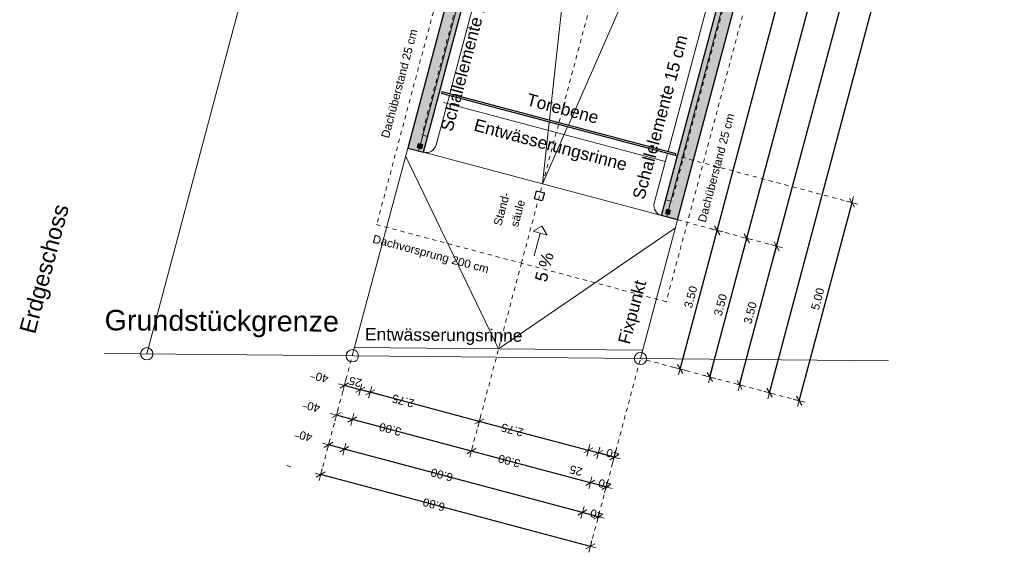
# Model space of a CAD drawing. Header units: metres. Extents: x 4462371 to 4462630, y 5328161 to 5328403.
# Tile 44 of 152: x 4462478 to 4462502, y 5328217 to 5328230. Entities that reach past the tile are written whole.
import ezdxf

# ---------------------------------------------------------------- set-up
doc = ezdxf.new("R2010")
doc.units = ezdxf.units.M
doc.header["$PDMODE"] = 65
doc.linetypes.add('AUSGEZOGEN', pattern=[0])
doc.linetypes.add('VERDECKT2_S2', pattern=[0.15, 0.1, -0.05])
doc.layers.add('Maßlinie_Allgemein', color=7, linetype='AUSGEZOGEN', lineweight=13)
doc.layers.add('Standard', color=7, linetype='AUSGEZOGEN', lineweight=13)
doc.styles.add('ARIAL', font='ARIAL.TTF')
doc.dimstyles.new('_DIMSTYLE_12', dxfattribs={"dimtxt": 0.2, "dimasz": 0.3, "dimexe": 0, "dimexo": 0, "dimgap": 0.1, "dimtad": 2, "dimrnd": 0.01, "dimzin": 4, "dimdsep": 46, "dimtxsty": 'ARIAL', "dimblk1": 'ALL_ML_STRICH', "dimblk2": 'ALL_ML_STRICH', "dimsah": 1, "dimcen": 0, "dimclrd": 7, "dimclre": 7, "dimclrt": 7, "dimadec": 0, "dimazin": 0, "dimtfac": 1, "dimtdec": 0, "dimtix": 1, "dimtmove": 2, "dimatfit": 3, "dimfxl": 0, "dimtzin": 0, "dimlwd": 0, "dimlwe": 13, "dimarcsym": 0})
doc.dimstyles.new('_DIMSTYLE_14', dxfattribs={"dimtxt": 0.2, "dimasz": 0.3, "dimexe": 0, "dimexo": 0, "dimgap": 0.1, "dimtad": 2, "dimdec": 1, "dimlfac": 100, "dimrnd": 1, "dimzin": 4, "dimdsep": 46, "dimtxsty": 'ARIAL', "dimblk1": 'ALL_ML_STRICH', "dimblk2": 'ALL_ML_STRICH', "dimsah": 1, "dimcen": 0, "dimclrd": 7, "dimclre": 7, "dimclrt": 7, "dimadec": 0, "dimazin": 0, "dimtfac": 1, "dimtdec": 0, "dimtix": 1, "dimtmove": 2, "dimatfit": 3, "dimfxl": 0, "dimtvp": 1.2, "dimtzin": 0, "dimlwd": 0, "dimlwe": 13, "dimarcsym": 0})
doc.dimstyles.new('_DIMSTYLE_3', dxfattribs={"dimtxt": 0.2, "dimasz": 0.3, "dimexe": 0, "dimexo": 0, "dimgap": 0.1, "dimtad": 2, "dimrnd": 0.005, "dimzin": 4, "dimdsep": 46, "dimtxsty": 'ARIAL', "dimblk1": 'ALL_ML_STRICH', "dimblk2": 'ALL_ML_STRICH', "dimsah": 1, "dimcen": 0, "dimclrd": 7, "dimclre": 7, "dimclrt": 7, "dimadec": 0, "dimazin": 0, "dimtfac": 1, "dimtdec": 0, "dimtix": 1, "dimtmove": 2, "dimatfit": 3, "dimfxl": 0, "dimtzin": 0, "dimlwd": 0, "dimlwe": 13, "dimarcsym": 0})
doc.dimstyles.new('_DIMSTYLE_8', dxfattribs={"dimtxt": 0.2, "dimasz": 0.3, "dimexe": 0, "dimexo": 0, "dimgap": 0.1, "dimtad": 2, "dimdec": 3, "dimrnd": 0.005, "dimzin": 4, "dimdsep": 46, "dimtxsty": 'ARIAL', "dimblk1": 'ALL_ML_STRICH', "dimblk2": 'ALL_ML_STRICH', "dimsah": 1, "dimcen": 0, "dimclrd": 7, "dimclre": 7, "dimclrt": 7, "dimadec": 0, "dimazin": 0, "dimtfac": 1, "dimtdec": 0, "dimtix": 1, "dimtmove": 2, "dimatfit": 3, "dimfxl": 0, "dimtzin": 0, "dimlwd": 0, "dimlwe": 13, "dimarcsym": 0})

# ---------------------------------------------------------------- blocks, each defined once
blk = doc.blocks.new('ALL_ML_STRICH')
at = {"color": 0, "linetype": 'ByBlock', "lineweight": -2}
for p, q in [((-1, 0), (0.5, 0)), ((-0.3, -0.3), (0.3, 0.3)), ((0, -0.5), (0, 0.5))]:
    blk.add_line(p, q, dxfattribs=at)
blk = doc.blocks.new('*D555')
at = {"layer": 'DEFPOINTS', "color": 7, "linetype": 'AUSGEZOGEN', "lineweight": 13}
for p in [(4462494.038, 5328225.101), (4462493.138, 5328221.719), (4462495.553, 5328221.076)]:
    blk.add_point(p, dxfattribs=at)
at = {"layer": 'Maßlinie_Allgemein', "color": 7, "linetype": 'AUSGEZOGEN', "lineweight": -2}
for p, q in [((4462495.553, 5328221.076), (4462496.454, 5328224.458)), ((4462496.454, 5328224.458), (4462496.454, 5328224.458)), ((4462495.553, 5328221.076), (4462495.553, 5328221.076))]:
    blk.add_line(p, q, dxfattribs=at)
at = {"layer": 'Maßlinie_Allgemein', "color": 7, "linetype": 'AUSGEZOGEN', "lineweight": 13, "yscale": 0.3, "zscale": 0.3}
for p, xscale, rotation in [((4462496.454, 5328224.458), 0.3, 75.08618508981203), ((4462495.553, 5328221.076), 0.2999999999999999, 255.0861850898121)]:
    blk.add_blockref('ALL_ML_STRICH', p, dxfattribs=dict(at, xscale=xscale, rotation=rotation))
at = {"layer": 'Maßlinie_Allgemein', "color": 7, "linetype": 'AUSGEZOGEN', "lineweight": 13, "insert": (4462495.811, 5328222.833), "char_height": 0.2, "width": 0.8, "attachment_point": 5, "rotation": 75.0862, "style": 'ARIAL'}
blk.add_mtext('\\A1;{\\A1;{3.50\\H0.132000;\\S^ ;}}', dxfattribs=at)
blk = doc.blocks.new('*D556')
at = {"layer": 'DEFPOINTS', "color": 7, "linetype": 'AUSGEZOGEN', "lineweight": 13}
for p in [(4462498.569, 5328242.694), (4462494.038, 5328225.101), (4462496.454, 5328224.458)]:
    blk.add_point(p, dxfattribs=at)
at = {"layer": 'Maßlinie_Allgemein', "color": 7, "linetype": 'AUSGEZOGEN', "lineweight": -2}
for p, q in [((4462496.454, 5328224.458), (4462501.13, 5328242.012)), ((4462501.13, 5328242.012), (4462501.13, 5328242.012)), ((4462496.454, 5328224.458), (4462496.454, 5328224.458))]:
    blk.add_line(p, q, dxfattribs=at)
at = {"layer": 'Maßlinie_Allgemein', "color": 7, "linetype": 'AUSGEZOGEN', "lineweight": 13, "yscale": 0.3, "zscale": 0.3}
for p, xscale, rotation in [((4462501.13, 5328242.012), 0.3, 75.08618508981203), ((4462496.454, 5328224.458), 0.2999999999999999, 255.0861850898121)]:
    blk.add_blockref('ALL_ML_STRICH', p, dxfattribs=dict(at, xscale=xscale, rotation=rotation))
at = {"layer": 'Maßlinie_Allgemein', "color": 7, "linetype": 'AUSGEZOGEN', "lineweight": 13, "insert": (4462498.597, 5328233.294), "char_height": 0.2, "width": 1, "attachment_point": 5, "rotation": 75.0862, "style": 'ARIAL'}
blk.add_mtext('\\A1;{\\A1;{18.17\\H0.132000;\\S^ ;}}', dxfattribs=at)
blk = doc.blocks.new('*D557')
at = {"layer": 'DEFPOINTS', "color": 7, "linetype": 'AUSGEZOGEN', "lineweight": 13}
for p in [(4462493.652, 5328225.204), (4462494.038, 5328225.101), (4462492.497, 5328219.312)]:
    blk.add_point(p, dxfattribs=at)
at = {"layer": 'Maßlinie_Allgemein', "color": 7, "linetype": 'AUSGEZOGEN', "lineweight": -2}
for p, q in [((4462492.11, 5328219.415), (4462492.11, 5328219.415)), ((4462492.497, 5328219.312), (4462492.11, 5328219.415)), ((4462492.497, 5328219.312), (4462492.497, 5328219.312))]:
    blk.add_line(p, q, dxfattribs=at)
at = {"layer": 'Maßlinie_Allgemein', "color": 7, "linetype": 'AUSGEZOGEN', "lineweight": 13, "xscale": 0.3, "yscale": 0.3, "zscale": 0.3}
for p, rotation in [((4462492.11, 5328219.415), 165.0861851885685), ((4462492.497, 5328219.312), 345.0861851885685)]:
    blk.add_blockref('ALL_ML_STRICH', p, dxfattribs=dict(at, rotation=rotation))
at = {"layer": 'Maßlinie_Allgemein', "color": 7, "linetype": 'AUSGEZOGEN', "lineweight": 13, "insert": (4462492.46, 5328219.392), "char_height": 0.2, "width": 0.8, "attachment_point": 5, "rotation": 165.0862, "style": 'ARIAL'}
blk.add_mtext('\\A1;{\\A1;{40\\H0.132000;\\S^ ;}}', dxfattribs=at)
blk = doc.blocks.new('*D558')
at = {"layer": 'DEFPOINTS', "color": 7, "linetype": 'AUSGEZOGEN', "lineweight": 13}
for p in [(4462493.475, 5328225.51), (4462493.652, 5328225.204), (4462492.11, 5328219.415)]:
    blk.add_point(p, dxfattribs=at)
at = {"layer": 'Maßlinie_Allgemein', "color": 7, "linetype": 'AUSGEZOGEN', "lineweight": -2}
for p, q in [((4462491.868, 5328219.479), (4462491.868, 5328219.479)), ((4462492.11, 5328219.415), (4462491.868, 5328219.479)), ((4462492.11, 5328219.415), (4462492.11, 5328219.415))]:
    blk.add_line(p, q, dxfattribs=at)
at = {"layer": 'Maßlinie_Allgemein', "color": 7, "linetype": 'AUSGEZOGEN', "lineweight": 13, "xscale": 0.3, "yscale": 0.3, "zscale": 0.3}
for p, rotation in [((4462491.868, 5328219.479), 165.0861851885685), ((4462492.11, 5328219.415), 345.0861851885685)]:
    blk.add_blockref('ALL_ML_STRICH', p, dxfattribs=dict(at, rotation=rotation))
at = {"layer": 'Maßlinie_Allgemein', "color": 7, "linetype": 'AUSGEZOGEN', "lineweight": 13, "insert": (4462491.567, 5328218.986), "char_height": 0.2, "width": 0.8, "attachment_point": 5, "rotation": 165.0862, "style": 'ARIAL'}
blk.add_mtext('\\A1;{\\A1;{25\\H0.132000;\\S^ ;}}', dxfattribs=at)
blk = doc.blocks.new('*D559')
at = {"layer": 'DEFPOINTS', "color": 7, "linetype": 'AUSGEZOGEN', "lineweight": 13}
for p in [(4462490.753, 5328225.976), (4462493.475, 5328225.51), (4462491.868, 5328219.479)]:
    blk.add_point(p, dxfattribs=at)
at = {"layer": 'Maßlinie_Allgemein', "color": 7, "linetype": 'AUSGEZOGEN', "lineweight": -2}
for p, q in [((4462489.211, 5328220.187), (4462489.211, 5328220.187)), ((4462491.868, 5328219.479), (4462489.211, 5328220.187)), ((4462491.868, 5328219.479), (4462491.868, 5328219.479))]:
    blk.add_line(p, q, dxfattribs=at)
at = {"layer": 'Maßlinie_Allgemein', "color": 7, "linetype": 'AUSGEZOGEN', "lineweight": 13, "xscale": 0.3, "yscale": 0.3, "zscale": 0.3}
for p, rotation in [((4462489.211, 5328220.187), 165.0861851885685), ((4462491.868, 5328219.479), 345.0861851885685)]:
    blk.add_blockref('ALL_ML_STRICH', p, dxfattribs=dict(at, rotation=rotation))
at = {"layer": 'Maßlinie_Allgemein', "color": 7, "linetype": 'AUSGEZOGEN', "lineweight": 13, "insert": (4462490.013, 5328219.977), "char_height": 0.2, "width": 0.8, "attachment_point": 5, "rotation": 165.0862, "style": 'ARIAL'}
blk.add_mtext('\\A1;{\\A1;{2.75\\H0.132000;\\S^ ;}}', dxfattribs=at)
blk = doc.blocks.new('*D560')
at = {"layer": 'DEFPOINTS', "color": 7, "linetype": 'AUSGEZOGEN', "lineweight": 13}
for p in [(4462488.16, 5328226.926), (4462490.753, 5328225.976), (4462489.211, 5328220.187)]:
    blk.add_point(p, dxfattribs=at)
at = {"layer": 'Maßlinie_Allgemein', "color": 7, "linetype": 'AUSGEZOGEN', "lineweight": -2}
for p, q in [((4462486.554, 5328220.895), (4462486.554, 5328220.895)), ((4462489.211, 5328220.187), (4462486.554, 5328220.895)), ((4462489.211, 5328220.187), (4462489.211, 5328220.187))]:
    blk.add_line(p, q, dxfattribs=at)
at = {"layer": 'Maßlinie_Allgemein', "color": 7, "linetype": 'AUSGEZOGEN', "lineweight": 13, "xscale": 0.3, "yscale": 0.3, "zscale": 0.3}
for p, rotation in [((4462486.554, 5328220.895), 165.0861851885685), ((4462489.211, 5328220.187), 345.0861851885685)]:
    blk.add_blockref('ALL_ML_STRICH', p, dxfattribs=dict(at, rotation=rotation))
at = {"layer": 'Maßlinie_Allgemein', "color": 7, "linetype": 'AUSGEZOGEN', "lineweight": 13, "insert": (4462487.355, 5328220.685), "char_height": 0.2, "width": 0.8, "attachment_point": 5, "rotation": 165.0862, "style": 'ARIAL'}
blk.add_mtext('\\A1;{\\A1;{2.75\\H0.132000;\\S^ ;}}', dxfattribs=at)
blk = doc.blocks.new('*D561')
at = {"layer": 'DEFPOINTS', "color": 7, "linetype": 'AUSGEZOGEN', "lineweight": 13}
for p in [(4462488.16, 5328226.926), (4462487.854, 5328226.748), (4462486.554, 5328220.895)]:
    blk.add_point(p, dxfattribs=at)
at = {"layer": 'Maßlinie_Allgemein', "color": 7, "linetype": 'AUSGEZOGEN', "lineweight": -2}
for p, q in [((4462486.312, 5328220.959), (4462486.312, 5328220.959)), ((4462486.554, 5328220.895), (4462486.312, 5328220.959)), ((4462486.554, 5328220.895), (4462486.554, 5328220.895))]:
    blk.add_line(p, q, dxfattribs=at)
at = {"layer": 'Maßlinie_Allgemein', "color": 7, "linetype": 'AUSGEZOGEN', "lineweight": 13, "xscale": 0.3, "yscale": 0.3, "zscale": 0.3}
for p, rotation in [((4462486.312, 5328220.959), 165.0861851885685), ((4462486.554, 5328220.895), 345.0861851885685)]:
    blk.add_blockref('ALL_ML_STRICH', p, dxfattribs=dict(at, rotation=rotation))
at = {"layer": 'Maßlinie_Allgemein', "color": 7, "linetype": 'AUSGEZOGEN', "lineweight": 13, "insert": (4462486.192, 5328221.15), "char_height": 0.2, "width": 0.8, "attachment_point": 5, "rotation": 165.0862, "style": 'ARIAL'}
blk.add_mtext('\\A1;{\\A1;{25\\H0.132000;\\S^ ;}}', dxfattribs=at)
blk = doc.blocks.new('*D562')
at = {"layer": 'DEFPOINTS', "color": 7, "linetype": 'AUSGEZOGEN', "lineweight": 13}
for p in [(4462487.854, 5328226.748), (4462486.119, 5328221.787), (4462486.312, 5328220.959)]:
    blk.add_point(p, dxfattribs=at)
at = {"layer": 'Maßlinie_Allgemein', "color": 7, "linetype": 'AUSGEZOGEN', "lineweight": -2}
for p, q in [((4462485.926, 5328221.062), (4462485.926, 5328221.062)), ((4462486.312, 5328220.959), (4462485.926, 5328221.062)), ((4462486.312, 5328220.959), (4462486.312, 5328220.959))]:
    blk.add_line(p, q, dxfattribs=at)
at = {"layer": 'Maßlinie_Allgemein', "color": 7, "linetype": 'AUSGEZOGEN', "lineweight": 13, "xscale": 0.3, "yscale": 0.3, "zscale": 0.3}
for p, rotation in [((4462485.926, 5328221.062), 165.0861851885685), ((4462486.312, 5328220.959), 345.0861851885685)]:
    blk.add_blockref('ALL_ML_STRICH', p, dxfattribs=dict(at, rotation=rotation))
at = {"layer": 'Maßlinie_Allgemein', "color": 7, "linetype": 'AUSGEZOGEN', "lineweight": 13, "insert": (4462485.381, 5328221.252), "char_height": 0.2, "width": 0.8, "attachment_point": 5, "rotation": 165.0862, "style": 'ARIAL'}
blk.add_mtext('\\A1;{\\A1;{40\\H0.132000;\\S^ ;}}', dxfattribs=at)
blk = doc.blocks.new('*D563')
at = {"layer": 'DEFPOINTS', "color": 7, "linetype": 'AUSGEZOGEN', "lineweight": 13}
for p in [(4462493.652, 5328225.204), (4462494.038, 5328225.101), (4462492.303, 5328218.587)]:
    blk.add_point(p, dxfattribs=at)
at = {"layer": 'Maßlinie_Allgemein', "color": 7, "linetype": 'AUSGEZOGEN', "lineweight": -2}
for p, q in [((4462491.917, 5328218.69), (4462491.917, 5328218.69)), ((4462492.303, 5328218.587), (4462491.917, 5328218.69)), ((4462492.303, 5328218.587), (4462492.303, 5328218.587))]:
    blk.add_line(p, q, dxfattribs=at)
at = {"layer": 'Maßlinie_Allgemein', "color": 7, "linetype": 'AUSGEZOGEN', "lineweight": 13, "xscale": 0.3, "yscale": 0.3, "zscale": 0.3}
for p, rotation in [((4462491.917, 5328218.69), 165.0861851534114), ((4462492.303, 5328218.587), 345.0861851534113)]:
    blk.add_blockref('ALL_ML_STRICH', p, dxfattribs=dict(at, rotation=rotation))
at = {"layer": 'Maßlinie_Allgemein', "color": 7, "linetype": 'AUSGEZOGEN', "lineweight": 13, "insert": (4462492.267, 5328218.654), "char_height": 0.2, "width": 0.8, "attachment_point": 5, "rotation": 165.0862, "style": 'ARIAL'}
blk.add_mtext('\\A1;{\\A1;{40\\H0.132000;\\S^ ;}}', dxfattribs=at)
blk = doc.blocks.new('*D564')
at = {"layer": 'DEFPOINTS', "color": 7, "linetype": 'AUSGEZOGEN', "lineweight": 13}
for p in [(4462490.753, 5328225.976), (4462493.652, 5328225.204), (4462491.917, 5328218.69)]:
    blk.add_point(p, dxfattribs=at)
at = {"layer": 'Maßlinie_Allgemein', "color": 7, "linetype": 'AUSGEZOGEN', "lineweight": -2}
for p, q in [((4462489.018, 5328219.462), (4462489.018, 5328219.462)), ((4462491.917, 5328218.69), (4462489.018, 5328219.462)), ((4462491.917, 5328218.69), (4462491.917, 5328218.69))]:
    blk.add_line(p, q, dxfattribs=at)
at = {"layer": 'Maßlinie_Allgemein', "color": 7, "linetype": 'AUSGEZOGEN', "lineweight": 13, "xscale": 0.3, "yscale": 0.3, "zscale": 0.3}
for p, rotation in [((4462489.018, 5328219.462), 165.0861851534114), ((4462491.917, 5328218.69), 345.0861851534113)]:
    blk.add_blockref('ALL_ML_STRICH', p, dxfattribs=dict(at, rotation=rotation))
at = {"layer": 'Maßlinie_Allgemein', "color": 7, "linetype": 'AUSGEZOGEN', "lineweight": 13, "insert": (4462489.942, 5328219.22), "char_height": 0.2, "width": 0.8, "attachment_point": 5, "rotation": 165.0862, "style": 'ARIAL'}
blk.add_mtext('\\A1;{\\A1;{3.00\\H0.132000;\\S^ ;}}', dxfattribs=at)
blk = doc.blocks.new('*D565')
at = {"layer": 'DEFPOINTS', "color": 7, "linetype": 'AUSGEZOGEN', "lineweight": 13}
for p in [(4462487.854, 5328226.748), (4462490.753, 5328225.976), (4462489.018, 5328219.462)]:
    blk.add_point(p, dxfattribs=at)
at = {"layer": 'Maßlinie_Allgemein', "color": 7, "linetype": 'AUSGEZOGEN', "lineweight": -2}
for p, q in [((4462486.119, 5328220.234), (4462486.119, 5328220.234)), ((4462489.018, 5328219.462), (4462486.119, 5328220.234)), ((4462489.018, 5328219.462), (4462489.018, 5328219.462))]:
    blk.add_line(p, q, dxfattribs=at)
at = {"layer": 'Maßlinie_Allgemein', "color": 7, "linetype": 'AUSGEZOGEN', "lineweight": 13, "xscale": 0.3, "yscale": 0.3, "zscale": 0.3}
for p, rotation in [((4462486.119, 5328220.234), 165.0861851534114), ((4462489.018, 5328219.462), 345.0861851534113)]:
    blk.add_blockref('ALL_ML_STRICH', p, dxfattribs=dict(at, rotation=rotation))
at = {"layer": 'Maßlinie_Allgemein', "color": 7, "linetype": 'AUSGEZOGEN', "lineweight": 13, "insert": (4462487.043, 5328219.992), "char_height": 0.2, "width": 0.8, "attachment_point": 5, "rotation": 165.0862, "style": 'ARIAL'}
blk.add_mtext('\\A1;{\\A1;{3.00\\H0.132000;\\S^ ;}}', dxfattribs=at)
blk = doc.blocks.new('*D566')
at = {"layer": 'DEFPOINTS', "color": 7, "linetype": 'AUSGEZOGEN', "lineweight": 13}
for p in [(4462487.467, 5328226.851), (4462487.854, 5328226.748), (4462486.119, 5328220.234)]:
    blk.add_point(p, dxfattribs=at)
at = {"layer": 'Maßlinie_Allgemein', "color": 7, "linetype": 'AUSGEZOGEN', "lineweight": -2}
for p, q in [((4462485.733, 5328220.337), (4462485.733, 5328220.337)), ((4462486.119, 5328220.234), (4462485.733, 5328220.337)), ((4462486.119, 5328220.234), (4462486.119, 5328220.234))]:
    blk.add_line(p, q, dxfattribs=at)
at = {"layer": 'Maßlinie_Allgemein', "color": 7, "linetype": 'AUSGEZOGEN', "lineweight": 13, "xscale": 0.3, "yscale": 0.3, "zscale": 0.3}
for p, rotation in [((4462485.733, 5328220.337), 165.0861851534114), ((4462486.119, 5328220.234), 345.0861851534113)]:
    blk.add_blockref('ALL_ML_STRICH', p, dxfattribs=dict(at, rotation=rotation))
at = {"layer": 'Maßlinie_Allgemein', "color": 7, "linetype": 'AUSGEZOGEN', "lineweight": 13, "insert": (4462485.176, 5328220.536), "char_height": 0.2, "width": 0.8, "attachment_point": 5, "rotation": 165.0862, "style": 'ARIAL'}
blk.add_mtext('\\A1;{\\A1;{40\\H0.132000;\\S^ ;}}', dxfattribs=at)
blk = doc.blocks.new('*D567')
at = {"layer": 'DEFPOINTS', "color": 7, "linetype": 'AUSGEZOGEN', "lineweight": 13}
for p in [(4462487.467, 5328226.851), (4462494.038, 5328225.101), (4462491.917, 5328217.138)]:
    blk.add_point(p, dxfattribs=at)
at = {"layer": 'Maßlinie_Allgemein', "color": 7, "linetype": 'AUSGEZOGEN', "lineweight": -2}
for p, q in [((4462485.347, 5328218.888), (4462485.347, 5328218.888)), ((4462491.917, 5328217.138), (4462485.347, 5328218.888)), ((4462491.917, 5328217.138), (4462491.917, 5328217.138))]:
    blk.add_line(p, q, dxfattribs=at)
at = {"layer": 'Maßlinie_Allgemein', "color": 7, "linetype": 'AUSGEZOGEN', "lineweight": 13, "xscale": 0.3, "yscale": 0.3, "zscale": 0.3}
for p, rotation in [((4462485.347, 5328218.888), 165.0861850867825), ((4462491.917, 5328217.138), 345.0861850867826)]:
    blk.add_blockref('ALL_ML_STRICH', p, dxfattribs=dict(at, rotation=rotation))
at = {"layer": 'Maßlinie_Allgemein', "color": 7, "linetype": 'AUSGEZOGEN', "lineweight": 13, "insert": (4462488.106, 5328218.156), "char_height": 0.2, "width": 0.8, "attachment_point": 5, "rotation": 165.0862, "style": 'ARIAL'}
blk.add_mtext('\\A1;{\\A1;{6.80\\H0.132000;\\S^ ;}}', dxfattribs=at)
blk = doc.blocks.new('*D568')
at = {"layer": 'DEFPOINTS', "color": 7, "linetype": 'AUSGEZOGEN', "lineweight": 13}
for p in [(4462493.652, 5328225.204), (4462494.038, 5328225.101), (4462492.11, 5328217.862)]:
    blk.add_point(p, dxfattribs=at)
at = {"layer": 'Maßlinie_Allgemein', "color": 7, "linetype": 'AUSGEZOGEN', "lineweight": -2}
for p, q in [((4462491.724, 5328217.965), (4462491.724, 5328217.965)), ((4462492.11, 5328217.862), (4462491.724, 5328217.965)), ((4462492.11, 5328217.862), (4462492.11, 5328217.862))]:
    blk.add_line(p, q, dxfattribs=at)
at = {"layer": 'Maßlinie_Allgemein', "color": 7, "linetype": 'AUSGEZOGEN', "lineweight": 13, "xscale": 0.3, "yscale": 0.3, "zscale": 0.3}
for p, rotation in [((4462491.724, 5328217.965), 165.0861850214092), ((4462492.11, 5328217.862), 345.0861850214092)]:
    blk.add_blockref('ALL_ML_STRICH', p, dxfattribs=dict(at, rotation=rotation))
at = {"layer": 'Maßlinie_Allgemein', "color": 7, "linetype": 'AUSGEZOGEN', "lineweight": 13, "insert": (4462492.069, 5328217.921), "char_height": 0.2, "width": 0.8, "attachment_point": 5, "rotation": 165.0862, "style": 'ARIAL'}
blk.add_mtext('\\A1;{\\A1;{40\\H0.132000;\\S^ ;}}', dxfattribs=at)
blk = doc.blocks.new('*D569')
at = {"layer": 'DEFPOINTS', "color": 7, "linetype": 'AUSGEZOGEN', "lineweight": 13}
for p in [(4462487.854, 5328226.748), (4462493.652, 5328225.204), (4462491.724, 5328217.965)]:
    blk.add_point(p, dxfattribs=at)
at = {"layer": 'Maßlinie_Allgemein', "color": 7, "linetype": 'AUSGEZOGEN', "lineweight": -2}
for p, q in [((4462485.926, 5328219.509), (4462485.926, 5328219.509)), ((4462491.724, 5328217.965), (4462485.926, 5328219.509)), ((4462491.724, 5328217.965), (4462491.724, 5328217.965))]:
    blk.add_line(p, q, dxfattribs=at)
at = {"layer": 'Maßlinie_Allgemein', "color": 7, "linetype": 'AUSGEZOGEN', "lineweight": 13, "xscale": 0.3, "yscale": 0.3, "zscale": 0.3}
for p, rotation in [((4462485.926, 5328219.509), 165.0861850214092), ((4462491.724, 5328217.965), 345.0861850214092)]:
    blk.add_blockref('ALL_ML_STRICH', p, dxfattribs=dict(at, rotation=rotation))
at = {"layer": 'Maßlinie_Allgemein', "color": 7, "linetype": 'AUSGEZOGEN', "lineweight": 13, "insert": (4462488.299, 5328218.881), "char_height": 0.2, "width": 0.8, "attachment_point": 5, "rotation": 165.0862, "style": 'ARIAL'}
blk.add_mtext('\\A1;{\\A1;{6.00\\H0.132000;\\S^ ;}}', dxfattribs=at)
blk = doc.blocks.new('*D570')
at = {"layer": 'DEFPOINTS', "color": 7, "linetype": 'AUSGEZOGEN', "lineweight": 13}
for p in [(4462487.467, 5328226.851), (4462487.854, 5328226.748), (4462485.926, 5328219.509)]:
    blk.add_point(p, dxfattribs=at)
at = {"layer": 'Maßlinie_Allgemein', "color": 7, "linetype": 'AUSGEZOGEN', "lineweight": -2}
for p, q in [((4462485.54, 5328219.612), (4462485.54, 5328219.612)), ((4462485.926, 5328219.509), (4462485.54, 5328219.612)), ((4462485.926, 5328219.509), (4462485.926, 5328219.509))]:
    blk.add_line(p, q, dxfattribs=at)
at = {"layer": 'Maßlinie_Allgemein', "color": 7, "linetype": 'AUSGEZOGEN', "lineweight": 13, "xscale": 0.3, "yscale": 0.3, "zscale": 0.3}
for p, rotation in [((4462485.54, 5328219.612), 165.0861850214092), ((4462485.926, 5328219.509), 345.0861850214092)]:
    blk.add_blockref('ALL_ML_STRICH', p, dxfattribs=dict(at, rotation=rotation))
at = {"layer": 'Maßlinie_Allgemein', "color": 7, "linetype": 'AUSGEZOGEN', "lineweight": 13, "insert": (4462484.986, 5328219.822), "char_height": 0.2, "width": 0.8, "attachment_point": 5, "rotation": 165.0862, "style": 'ARIAL'}
blk.add_mtext('\\A1;{\\A1;{40\\H0.132000;\\S^ ;}}', dxfattribs=at)
blk = doc.blocks.new('*D574')
at = {"layer": 'DEFPOINTS', "color": 7, "linetype": 'AUSGEZOGEN', "lineweight": 13}
for p in [(4462498.569, 5328242.694), (4462493.138, 5328221.719), (4462496.278, 5328220.883)]:
    blk.add_point(p, dxfattribs=at)
at = {"layer": 'Maßlinie_Allgemein', "color": 7, "linetype": 'AUSGEZOGEN', "lineweight": -2}
for p, q in [((4462496.278, 5328220.883), (4462501.854, 5328241.819)), ((4462501.854, 5328241.819), (4462501.854, 5328241.819)), ((4462496.278, 5328220.883), (4462496.278, 5328220.883))]:
    blk.add_line(p, q, dxfattribs=at)
at = {"layer": 'Maßlinie_Allgemein', "color": 7, "linetype": 'AUSGEZOGEN', "lineweight": 13, "xscale": 0.3, "yscale": 0.3, "zscale": 0.3}
for p, rotation in [((4462501.854, 5328241.819), 75.08618508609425), ((4462496.278, 5328220.883), 255.0861850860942)]:
    blk.add_blockref('ALL_ML_STRICH', p, dxfattribs=dict(at, rotation=rotation))
at = {"layer": 'Maßlinie_Allgemein', "color": 7, "linetype": 'AUSGEZOGEN', "lineweight": 13, "insert": (4462498.871, 5328231.41), "char_height": 0.2, "width": 1, "attachment_point": 5, "rotation": 75.0862, "style": 'ARIAL'}
blk.add_mtext('\\A1;{\\A1;{21.67\\H0.132000;\\S^ ;}}', dxfattribs=at)
blk = doc.blocks.new('*D584')
at = {"layer": 'DEFPOINTS', "color": 7, "linetype": 'AUSGEZOGEN', "lineweight": 13}
for p in [(4462494.038, 5328225.101), (4462493.138, 5328221.719), (4462494.829, 5328221.269)]:
    blk.add_point(p, dxfattribs=at)
at = {"layer": 'Maßlinie_Allgemein', "color": 7, "linetype": 'AUSGEZOGEN', "lineweight": -2}
for p, q in [((4462494.829, 5328221.269), (4462495.729, 5328224.651)), ((4462495.729, 5328224.651), (4462495.729, 5328224.651)), ((4462494.829, 5328221.269), (4462494.829, 5328221.269))]:
    blk.add_line(p, q, dxfattribs=at)
at = {"layer": 'Maßlinie_Allgemein', "color": 7, "linetype": 'AUSGEZOGEN', "lineweight": 13, "yscale": 0.3, "zscale": 0.3}
for p, xscale, rotation in [((4462495.729, 5328224.651), 0.3, 75.08618508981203), ((4462494.829, 5328221.269), 0.2999999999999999, 255.0861850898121)]:
    blk.add_blockref('ALL_ML_STRICH', p, dxfattribs=dict(at, xscale=xscale, rotation=rotation))
at = {"layer": 'Maßlinie_Allgemein', "color": 7, "linetype": 'AUSGEZOGEN', "lineweight": 13, "insert": (4462495.086, 5328223.026), "char_height": 0.2, "width": 0.8, "attachment_point": 5, "rotation": 75.0862, "style": 'ARIAL'}
blk.add_mtext('\\A1;{\\A1;{3.50\\H0.132000;\\S^ ;}}', dxfattribs=at)
blk = doc.blocks.new('*D585')
at = {"layer": 'DEFPOINTS', "color": 7, "linetype": 'AUSGEZOGEN', "lineweight": 13}
for p in [(4462497.991, 5328239.94), (4462494.038, 5328225.101), (4462495.729, 5328224.651)]:
    blk.add_point(p, dxfattribs=at)
at = {"layer": 'Maßlinie_Allgemein', "color": 7, "linetype": 'AUSGEZOGEN', "lineweight": -2}
for p, q in [((4462495.729, 5328224.651), (4462499.682, 5328239.489)), ((4462499.682, 5328239.489), (4462499.682, 5328239.489)), ((4462495.729, 5328224.651), (4462495.729, 5328224.651))]:
    blk.add_line(p, q, dxfattribs=at)
at = {"layer": 'Maßlinie_Allgemein', "color": 7, "linetype": 'AUSGEZOGEN', "lineweight": 13, "yscale": 0.3, "zscale": 0.3}
for p, xscale, rotation in [((4462499.682, 5328239.489), 0.3, 75.08618508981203), ((4462495.729, 5328224.651), 0.2999999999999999, 255.0861850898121)]:
    blk.add_blockref('ALL_ML_STRICH', p, dxfattribs=dict(at, xscale=xscale, rotation=rotation))
at = {"layer": 'Maßlinie_Allgemein', "color": 7, "linetype": 'AUSGEZOGEN', "lineweight": 13, "insert": (4462497.511, 5328232.129), "char_height": 0.2, "width": 1, "attachment_point": 5, "rotation": 75.0862, "style": 'ARIAL'}
blk.add_mtext('\\A1;{\\A1;{15.36\\H0.132000;\\S^ ;}}', dxfattribs=at)
blk = doc.blocks.new('*D614')
at = {"layer": 'DEFPOINTS', "color": 7, "linetype": 'AUSGEZOGEN', "lineweight": 13}
for p in [(4462494.038, 5328225.101), (4462493.138, 5328221.719), (4462494.104, 5328221.462)]:
    blk.add_point(p, dxfattribs=at)
at = {"layer": 'Maßlinie_Allgemein', "color": 7, "linetype": 'AUSGEZOGEN', "lineweight": -2}
for p, q in [((4462494.104, 5328221.462), (4462495.005, 5328224.844)), ((4462495.005, 5328224.844), (4462495.005, 5328224.844)), ((4462494.104, 5328221.462), (4462494.104, 5328221.462))]:
    blk.add_line(p, q, dxfattribs=at)
at = {"layer": 'Maßlinie_Allgemein', "color": 7, "linetype": 'AUSGEZOGEN', "lineweight": 13, "yscale": 0.3, "zscale": 0.3}
for p, xscale, rotation in [((4462495.005, 5328224.844), 0.3, 75.08618508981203), ((4462494.104, 5328221.462), 0.2999999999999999, 255.0861850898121)]:
    blk.add_blockref('ALL_ML_STRICH', p, dxfattribs=dict(at, xscale=xscale, rotation=rotation))
at = {"layer": 'Maßlinie_Allgemein', "color": 7, "linetype": 'AUSGEZOGEN', "lineweight": 13, "insert": (4462494.361, 5328223.219), "char_height": 0.2, "width": 0.8, "attachment_point": 5, "rotation": 75.0862, "style": 'ARIAL'}
blk.add_mtext('\\A1;{\\A1;{3.50\\H0.132000;\\S^ ;}}', dxfattribs=at)
blk = doc.blocks.new('*D615')
at = {"layer": 'DEFPOINTS', "color": 7, "linetype": 'AUSGEZOGEN', "lineweight": 13}
for p in [(4462497.991, 5328239.94), (4462494.038, 5328225.101), (4462495.005, 5328224.844)]:
    blk.add_point(p, dxfattribs=at)
at = {"layer": 'Maßlinie_Allgemein', "color": 7, "linetype": 'AUSGEZOGEN', "lineweight": -2}
for p, q in [((4462495.005, 5328224.844), (4462498.957, 5328239.682)), ((4462498.957, 5328239.682), (4462498.957, 5328239.682)), ((4462495.005, 5328224.844), (4462495.005, 5328224.844))]:
    blk.add_line(p, q, dxfattribs=at)
at = {"layer": 'Maßlinie_Allgemein', "color": 7, "linetype": 'AUSGEZOGEN', "lineweight": 13, "yscale": 0.3, "zscale": 0.3}
for p, xscale, rotation in [((4462498.957, 5328239.682), 0.3, 75.08618508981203), ((4462495.005, 5328224.844), 0.2999999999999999, 255.0861850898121)]:
    blk.add_blockref('ALL_ML_STRICH', p, dxfattribs=dict(at, xscale=xscale, rotation=rotation))
at = {"layer": 'Maßlinie_Allgemein', "color": 7, "linetype": 'AUSGEZOGEN', "lineweight": 13, "insert": (4462496.791, 5328232.342), "char_height": 0.2, "width": 1.2, "attachment_point": 5, "rotation": 75.0862, "style": 'ARIAL'}
blk.add_mtext('\\A1;{\\A1;{15.35\\H0.132000;\\S5^ ;}}', dxfattribs=at)
blk = doc.blocks.new('*D688')
at = {"layer": 'DEFPOINTS', "color": 7, "linetype": 'AUSGEZOGEN', "lineweight": 13}
for p in [(4462493.99, 5328226.666), (4462493.138, 5328221.719), (4462497.003, 5328220.69)]:
    blk.add_point(p, dxfattribs=at)
at = {"layer": 'Maßlinie_Allgemein', "color": 7, "linetype": 'AUSGEZOGEN', "lineweight": -2}
for p, q in [((4462497.003, 5328220.69), (4462498.29, 5328225.521)), ((4462498.29, 5328225.521), (4462498.29, 5328225.521)), ((4462497.003, 5328220.69), (4462497.003, 5328220.69))]:
    blk.add_line(p, q, dxfattribs=at)
at = {"layer": 'Maßlinie_Allgemein', "color": 7, "linetype": 'AUSGEZOGEN', "lineweight": 13, "xscale": 0.3, "yscale": 0.3, "zscale": 0.3}
for p, rotation in [((4462498.29, 5328225.521), 75.08618508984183), ((4462497.003, 5328220.69), 255.0861850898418)]:
    blk.add_blockref('ALL_ML_STRICH', p, dxfattribs=dict(at, rotation=rotation))
at = {"layer": 'Maßlinie_Allgemein', "color": 7, "linetype": 'AUSGEZOGEN', "lineweight": 13, "insert": (4462497.454, 5328223.172), "char_height": 0.2, "width": 0.8, "attachment_point": 5, "rotation": 75.0862, "style": 'ARIAL'}
blk.add_mtext('\\A1;{\\A1;{5.00\\H0.132000;\\S^ ;}}', dxfattribs=at)

msp = doc.modelspace()

# ---------------------------------------------------------------- hatches: boundary and pattern name
at = {"layer": 'Standard', "linetype": 'AUSGEZOGEN', "lineweight": 13}
h = msp.add_hatch(color=255, dxfattribs=at)
h.paths.add_polyline_path([(4462489.05018, 5328231.82229), (4462489.02603, 5328231.82872), (4462489.05176, 5328231.92536), (4462489.07592, 5328231.91892), (4462490.37304, 5328236.78914), (4462490.34889, 5328236.79558), (4462490.37462, 5328236.89221), (4462490.39878, 5328236.88578), (4462491.55821, 5328241.23902), (4462491.70316, 5328241.20042), (4462491.80611, 5328241.58694), (4462491.68532, 5328241.61911), (4462491.5904, 5328241.64439), (4462491.39933, 5328241.61384), (4462487.46749, 5328226.85123), (4462487.73322, 5328226.78045), (4462487.85401, 5328226.74828), (4462487.95696, 5328227.13481), (4462487.81201, 5328227.17341)])
h.paths.add_polyline_path([(4462491.5984, 5328241.48703), (4462491.69503, 5328241.4613), (4462491.66929, 5328241.36467), (4462491.57266, 5328241.3904)], flags=16)
h.paths.add_polyline_path([(4462487.70421, 5328226.8658), (4462487.72995, 5328226.96243), (4462487.82658, 5328226.93669), (4462487.80084, 5328226.84006), (4462487.75253, 5328226.85293)], flags=16)
for points in [[(4462490.39878, 5328236.88578), (4462490.47125, 5328236.86647), (4462490.44552, 5328236.76984), (4462490.37304, 5328236.78914), (4462489.07592, 5328231.91892), (4462489.14839, 5328231.89962), (4462489.12266, 5328231.80299), (4462489.05018, 5328231.82229), (4462487.81201, 5328227.17341), (4462487.95696, 5328227.13481), (4462491.70316, 5328241.20042), (4462491.55821, 5328241.23902)], [(4462493.75485, 5328225.59061), (4462493.89979, 5328225.55201), (4462495.13796, 5328230.20089), (4462495.06549, 5328230.22019), (4462495.09123, 5328230.31682), (4462495.1637, 5328230.29752), (4462496.46082, 5328235.16774), (4462496.38835, 5328235.18704), (4462496.41409, 5328235.28367), (4462496.48656, 5328235.26437), (4462497.64599, 5328239.61762), (4462497.50105, 5328239.65622)]]:
    msp.add_hatch(color=255, dxfattribs=at).paths.add_polyline_path(points)
h = msp.add_hatch(color=255, dxfattribs=at)
h.paths.add_polyline_path([(4462497.60399, 5328240.04275), (4462497.50105, 5328239.65622), (4462497.64599, 5328239.61762), (4462496.48656, 5328235.26437), (4462496.51072, 5328235.25794), (4462496.48498, 5328235.16131), (4462496.46082, 5328235.16774), (4462495.1637, 5328230.29752), (4462495.18786, 5328230.29108), (4462495.16212, 5328230.19445), (4462495.13796, 5328230.20089), (4462493.89979, 5328225.55201), (4462493.75485, 5328225.59061), (4462493.6519, 5328225.20409), (4462493.77269, 5328225.17192), (4462494.03842, 5328225.10114), (4462497.99052, 5328239.9398), (4462497.72478, 5328240.01058)])
h.paths.add_polyline_path([(4462497.68618, 5328239.86563), (4462497.73449, 5328239.85276), (4462497.70876, 5328239.75613), (4462497.61212, 5328239.78187), (4462497.63786, 5328239.8785)], flags=16)
h.paths.add_polyline_path([(4462493.86604, 5328225.32815), (4462493.84031, 5328225.23152), (4462493.74368, 5328225.25726), (4462493.76941, 5328225.35389)], flags=16)
at = {"layer": 'Standard', "linetype": 'AUSGEZOGEN', "lineweight": 18}
for points in [[(4462487.70421, 5328226.8658), (4462487.80084, 5328226.84006), (4462487.82658, 5328226.93669), (4462487.72995, 5328226.96243)], [(4462493.74368, 5328225.25726), (4462493.84031, 5328225.23152), (4462493.86604, 5328225.32815), (4462493.76941, 5328225.35389)]]:
    msp.add_hatch(color=254, dxfattribs=at).paths.add_polyline_path(points)

# ---------------------------------------------------------------- linework, layer by layer
at = {"layer": 'Standard', "color": 7, "linetype": 'AUSGEZOGEN', "lineweight": 18}
for p, q in [((4462492.70654, 5328243.99636), (4462490.92197, 5328227.5352)), ((4462491.38178, 5328227.41274), (4462498.02127, 5328242.58085)), ((4462492.04769, 5328241.5226), (4462488.49451, 5328228.18173)), ((4462493.80924, 5328226.76622), (4462497.36241, 5328240.10709)), ((4462488.48164, 5328228.13341), (4462488.15993, 5328226.92552)), ((4462488.3432, 5328227.96331), (4462493.7449, 5328226.52464)), ((4462490.91652, 5328227.48491), (4462490.75296, 5328225.97619)), ((4462490.75296, 5328225.97619), (4462491.36149, 5328227.3664)), ((4462487.46749, 5328226.85123), (4462486.1186, 5328221.78665)), ((4462487.41602, 5328226.65797), (4462489.68126, 5328221.95234)), ((4462493.47466, 5328225.51001), (4462493.79637, 5328226.7179)), ((4462494.03842, 5328225.10114), (4462493.13764, 5328221.71904)), ((4462489.68126, 5328221.95234), (4462493.98695, 5328224.90788)), ((4462490.73742, 5328224.94646), (4462490.5211, 5328224.82114)), ((4462490.73742, 5328224.94646), (4462490.86274, 5328224.73014)), ((4462490.86274, 5328224.73014), (4462490.5211, 5328224.82114)), ((4462490.69192, 5328224.77564), (4462490.54439, 5328224.22173)), ((4462493.19078, 5328221.91854), (4462486.17173, 5328221.98614)), ((4462499.17609, 5328221.66089), (4462480.08016, 5328221.8448))]:
    msp.add_line(p, q, dxfattribs=at)
at = {"layer": 'Standard', "color": 7, "linetype": 'VERDECKT2_S2', "lineweight": 18}
for p, q in [((4462499.01964, 5328242.83238), (4462493.76527, 5328223.10417)), ((4462491.15187, 5328227.47397), (4462495.07437, 5328242.20151)), ((4462491.1291, 5328241.57063), (4462486.71118, 5328224.98294)), ((4462490.23822, 5328224.04356), (4462491.13901, 5328227.42566)), ((4462498.28973, 5328225.52115), (4462493.98963, 5328226.66643)), ((4462496.45421, 5328224.45773), (4462494.03842, 5328225.10114)), ((4462486.71118, 5328224.98294), (4462493.76527, 5328223.10417)), ((4462485.3465, 5328218.8877), (4462486.1186, 5328221.78665)), ((4462491.91744, 5328217.13762), (4462493.13764, 5328221.71904)), ((4462496.27816, 5328220.8826), (4462493.13764, 5328221.71904)), ((4462497.0029, 5328220.68958), (4462496.27816, 5328220.8826))]:
    msp.add_line(p, q, dxfattribs=at)
at = {"layer": 'Standard', "color": 7, "linetype": 'AUSGEZOGEN', "lineweight": 13}
for p, q in [((4462486.61972, 5328242.51293), (4462481.11237, 5328221.83486)), ((4462489.07434, 5328231.81586), (4462487.77826, 5328226.94956)), ((4462495.11381, 5328230.20732), (4462493.81773, 5328225.34102)), ((4462487.75253, 5328226.85293), (4462487.73322, 5328226.78045)), ((4462487.85401, 5328226.74828), (4462493.6519, 5328225.20409)), ((4462493.79199, 5328225.24439), (4462493.77269, 5328225.17192))]:
    msp.add_line(p, q, dxfattribs=at)
at = {"layer": 'Standard', "color": 7, "linetype": 'AUSGEZOGEN', "lineweight": 25}
for p, q in [((4462491.41958, 5328241.68989), (4462487.46749, 5328226.85123)), ((4462487.85401, 5328226.74828), (4462491.80611, 5328241.58694)), ((4462493.6519, 5328225.20409), (4462497.60399, 5328240.04275)), ((4462494.03842, 5328225.10114), (4462497.99052, 5328239.9398)), ((4462488.30125, 5328228.2332), (4462488.28838, 5328228.18489)), ((4462488.30125, 5328228.2332), (4462494.0025, 5328226.71474)), ((4462493.98963, 5328226.66643), (4462488.28838, 5328228.18489)), ((4462487.46749, 5328226.85123), (4462487.85401, 5328226.74828)), ((4462487.70421, 5328226.8658), (4462487.72995, 5328226.96243)), ((4462487.70421, 5328226.8658), (4462487.80084, 5328226.84006)), ((4462487.72995, 5328226.96243), (4462487.82658, 5328226.93669)), ((4462487.82658, 5328226.93669), (4462487.80084, 5328226.84006)), ((4462493.98963, 5328226.66643), (4462494.0025, 5328226.71474)), ((4462490.55338, 5328225.6154), (4462490.60485, 5328225.80866)), ((4462490.60485, 5328225.80866), (4462490.79811, 5328225.75719)), ((4462490.74664, 5328225.56392), (4462490.55338, 5328225.6154)), ((4462490.79811, 5328225.75719), (4462490.74664, 5328225.56392)), ((4462493.76941, 5328225.35389), (4462493.74368, 5328225.25726)), ((4462493.86604, 5328225.32815), (4462493.76941, 5328225.35389)), ((4462493.84031, 5328225.23152), (4462493.86604, 5328225.32815)), ((4462494.03842, 5328225.10114), (4462493.6519, 5328225.20409)), ((4462493.84031, 5328225.23152), (4462493.74368, 5328225.25726))]:
    msp.add_line(p, q, dxfattribs=at)
at = {"layer": 'Standard', "color": 7, "linetype": 'VERDECKT2_S2', "lineweight": 13}
for p, q in [((4462489.05018, 5328231.82229), (4462487.81201, 5328227.17341)), ((4462495.13796, 5328230.20089), (4462493.89979, 5328225.55201)), ((4462487.95696, 5328227.13481), (4462487.81201, 5328227.17341)), ((4462493.75485, 5328225.59061), (4462493.89979, 5328225.55201)), ((4462490.23822, 5328224.04356), (4462489.01802, 5328219.46213))]:
    msp.add_line(p, q, dxfattribs=at)
at = {"layer": 'Standard', "color": 52, "linetype": 'AUSGEZOGEN', "lineweight": 13}
for p, q in [((4462485.20084, 5328221.25494), (4462485.10421, 5328221.28067)), ((4462484.91118, 5328220.55594), (4462485.00782, 5328220.5302)), ((4462484.71816, 5328219.8312), (4462484.81479, 5328219.80546)), ((4462484.52514, 5328219.10647), (4462484.62177, 5328219.08073))]:
    msp.add_line(p, q, dxfattribs=at)
at = {"layer": 'Standard', "color": 7, "linetype": 'AUSGEZOGEN', "lineweight": 13}
msp.add_circle((4462481.11237, 5328221.83486), 0.15, dxfattribs=at)
at = {"layer": 'Standard', "color": 7, "linetype": 'AUSGEZOGEN', "lineweight": 18}
for centre in [(4462486.1186, 5328221.78665), (4462493.13764, 5328221.71904)]:
    msp.add_circle(centre, 0.15, dxfattribs=at)
for centre, start, end in [((4462487.91836, 5328226.98986), 255.086185, 345.086185), ((4462493.71624, 5328225.44567), 165.086186, 255.086186)]:
    msp.add_arc(centre, 0.25, start, end, dxfattribs=at)

# ---------------------------------------------------------------- texts
at = {"layer": 'Standard', "color": 7, "linetype": 'AUSGEZOGEN', "lineweight": 18, "style": 'ARIAL'}
for s, insert, char_height, width, attachment_point, rotation in [('\\W1.00;Schallelemente\\~15\\~cm', (4462488.26288, 5328227.31205), 0.3, 4.2949313, 1, 75.086185), ('\\W1.00;Dachüberstand\\~25\\~cm', (4462487.01007, 5328227.07654), 0.2, 2.8471373, 7, 75.086185), ('\\W1.00;Schallelemente\\~15\\~cm', (4462493.23308, 5328225.57435), 0.3, 4.2949313, 7, 75.086185), ('\\W1.01;Entwässerungsrinne', (4462489.13498, 5328227.57197), 0.3, 3.9708689, 1, 345.086185), ('\\W1.00;Dachüberstand\\~25\\~cm', (4462494.7277, 5328225.02105), 0.2, 2.8471373, 7, 75.086185), ('\\W1.00;Erdgeschoss', (4462478.00258, 5328222.39814), 0.4, 3.4474997, 1, 75.086185), ('\\W1.01;Dachvorsprung\\~200\\~cm', (4462486.64684, 5328224.74137), 0.2, 3.0038364, 1, 345.086185), ('{\\fArial|i0|b0;\\H0.300000;\\W1.000000;\\C7;5 %}\\P', (4462490.94322, 5328223.9115), 0.3, 0.8747934, 8, 75.086185), ('\\W1.00;Fixpunkt', (4462492.96041, 5328222.02496), 0.3, 1.7402836, 7, 75.086185), ('\\W1.01;Entwässerungsrinne', (4462486.42558, 5328222.07388), 0.3, 3.9708689, 7, 359.448183)]:
    msp.add_mtext(s, dxfattribs=dict(at, insert=insert, char_height=char_height, width=width, attachment_point=attachment_point, rotation=rotation))
at = {"layer": 'Standard', "color": 7, "linetype": 'AUSGEZOGEN', "lineweight": 13, "style": 'ARIAL'}
for s, insert, char_height, width, attachment_point, rotation in [('\\W1.00;Torebene', (4462491.20335, 5328227.66724), 0.3, 1.9556929, 8, 345.086185), ('\\W1.00;Grundstückgrenze', (4462485.78948, 5328222.22317), 0.5, 5.9843769, 9, 359.672171)]:
    msp.add_mtext(s, dxfattribs=dict(at, insert=insert, char_height=char_height, width=width, attachment_point=attachment_point, rotation=rotation))
at = {"layer": 'Standard', "color": 7, "linetype": 'AUSGEZOGEN', "lineweight": 18, "insert": (4462489.66008, 5328225.39068), "char_height": 0.2, "width": 0.9268201, "attachment_point": 2, "rotation": 75.086185, "line_spacing_factor": 1.204819, "style": 'ARIAL'}
msp.add_mtext('{\\fArial|i0|b0;\\H0.200000;\\W1.000000;\\C7;Stand-}\\P{\\fArial|i0|b0;\\H0.200000;\\W1.000000;\\C7;säule}\\P', dxfattribs=at)

# ---------------------------------------------------------------- dimensions: what is measured, and where the dimension line sits
at = {"layer": 'Maßlinie_Allgemein', "color": 7, "linetype": 'AUSGEZOGEN', "lineweight": 13}
for base, p1, p2, angle, dimstyle, picture, middle in [((4462501.85424, 5328241.8187), (4462496.27816, 5328220.8826), (4462501.85424, 5328241.8187), 75.086185, '_DIMSTYLE_12', '*D574', (4462498.87138, 5328231.40953)), ((4462501.1295, 5328242.01173), (4462496.45421, 5328224.45773), (4462501.1295, 5328242.01173), 75.086185, '_DIMSTYLE_12', '*D556', (4462498.59703, 5328233.2936)), ((4462499.68157, 5328239.48941), (4462495.72947, 5328224.65075), (4462499.68157, 5328239.48941), 75.086185, '_DIMSTYLE_12', '*D585', (4462497.51059, 5328232.12906)), ((4462498.95683, 5328239.68243), (4462495.00474, 5328224.84378), (4462498.95683, 5328239.68243), 75.086185, '_DIMSTYLE_8', '*D615', (4462496.79108, 5328232.34173)), ((4462485.53953, 5328219.61244), (4462485.92605, 5328219.50949), (4462485.53953, 5328219.61244), 165.086185, '_DIMSTYLE_14', '*D570', (4462484.98598, 5328219.82177)), ((4462485.73255, 5328220.33718), (4462486.11908, 5328220.23423), (4462485.73255, 5328220.33718), 165.086185, '_DIMSTYLE_14', '*D566', (4462485.17625, 5328220.53617)), ((4462485.3465, 5328218.8877), (4462491.91744, 5328217.13762), (4462485.3465, 5328218.8877), 165.086185, '_DIMSTYLE_12', '*D567', (4462488.106, 5328218.15627)), ((4462486.3121, 5328220.95896), (4462486.55368, 5328220.89462), (4462486.3121, 5328220.95896), 165.086185, '_DIMSTYLE_14', '*D561', (4462486.19234, 5328221.14962)), ((4462486.55368, 5328220.89462), (4462489.21104, 5328220.18687), (4462486.55368, 5328220.89462), 165.086185, '_DIMSTYLE_12', '*D560', (4462487.35534, 5328220.68464)), ((4462485.92558, 5328221.06191), (4462486.3121, 5328220.95896), (4462485.92558, 5328221.06191), 165.086185, '_DIMSTYLE_14', '*D562', (4462485.38094, 5328221.25218)), ((4462485.92605, 5328219.50949), (4462491.72394, 5328217.9653), (4462485.92605, 5328219.50949), 165.086185, '_DIMSTYLE_12', '*D569', (4462488.29903, 5328218.88101)), ((4462486.11908, 5328220.23423), (4462489.01802, 5328219.46213), (4462486.11908, 5328220.23423), 165.086185, '_DIMSTYLE_12', '*D565', (4462487.04261, 5328219.99193)), ((4462498.28973, 5328225.52115), (4462497.0029, 5328220.68958), (4462498.28973, 5328225.52115), 75.086185, '_DIMSTYLE_12', '*D688', (4462497.45356, 5328223.17201)), ((4462489.01802, 5328219.46213), (4462491.91696, 5328218.69003), (4462489.01802, 5328219.46213), 165.086185, '_DIMSTYLE_12', '*D564', (4462489.94156, 5328219.21983)), ((4462489.21104, 5328220.18687), (4462491.86841, 5328219.47911), (4462489.21104, 5328220.18687), 165.086185, '_DIMSTYLE_12', '*D559', (4462490.0127, 5328219.97688)), ((4462491.86841, 5328219.47911), (4462492.10999, 5328219.41477), (4462491.86841, 5328219.47911), 165.086185, '_DIMSTYLE_14', '*D558', (4462491.56652, 5328218.98596)), ((4462491.72394, 5328217.9653), (4462492.11046, 5328217.86235), (4462491.72394, 5328217.9653), 165.086185, '_DIMSTYLE_14', '*D568', (4462492.06853, 5328217.92125)), ((4462491.91696, 5328218.69003), (4462492.30349, 5328218.58709), (4462491.91696, 5328218.69003), 165.086185, '_DIMSTYLE_14', '*D563', (4462492.26713, 5328218.65369)), ((4462492.10999, 5328219.41477), (4462492.49651, 5328219.31182), (4462492.10999, 5328219.41477), 165.086185, '_DIMSTYLE_14', '*D557', (4462492.46035, 5328219.39165)), ((4462496.45421, 5328224.45773), (4462495.55343, 5328221.07563), (4462496.45421, 5328224.45773), 75.086185, '_DIMSTYLE_12', '*D555', (4462495.81094, 5328222.83336)), ((4462495.72947, 5328224.65075), (4462494.82869, 5328221.26865), (4462495.72947, 5328224.65075), 75.086185, '_DIMSTYLE_12', '*D584', (4462495.0862, 5328223.02638)), ((4462495.00474, 5328224.84378), (4462494.10396, 5328221.46168), (4462495.00474, 5328224.84378), 75.086185, '_DIMSTYLE_3', '*D614', (4462494.36146, 5328223.2194))]:
    dim = msp.add_linear_dim(base=base, p1=p1, p2=p2, angle=angle, dimstyle=dimstyle, override={"dimpost": '<>', "dimclrd": 7, "dimclre": 7, "dimclrt": 7, "dimlwd": 0, "dimlwe": 13}, dxfattribs=at)
    dim.commit()
    dim.dimension.update_dxf_attribs({"geometry": picture, "text_midpoint": middle, "dimtype": 160})

doc.saveas('drawing.dxf')
